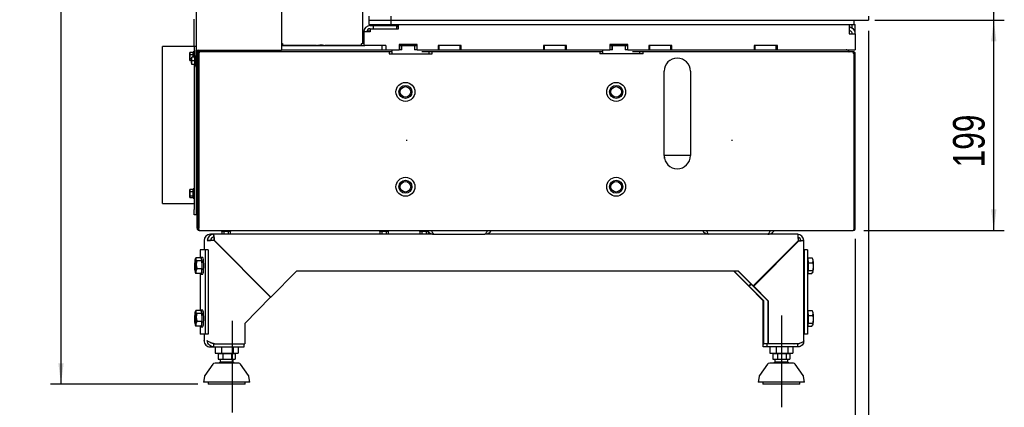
# Paper-space layout 'zijaanzicht' of a CAD drawing. Header units: millimetres. Extents: x 8 to 204, y 7 to 289.
# Tile 2 of 8: x 8 to 101, y 61 to 98. Entities that reach past the tile are written whole.
import ezdxf

# ---------------------------------------------------------------- set-up
doc = ezdxf.new("R2010")
doc.units = ezdxf.units.MM
doc.linetypes.add('HIDDEN', pattern=[1.905, 1.27, -0.635])
doc.layers.add('MATEN', color=7, linetype='Continuous')
doc.styles.add('SLDTEXTSTYLE4', font='TXT', dxfattribs={"width": 0.75})
doc.dimstyles.new('SLDDIMSTYLE2', dxfattribs={"dimtxt": 3, "dimasz": 2, "dimexe": 0, "dimexo": 0.0625, "dimgap": 0.75, "dimtad": 1, "dimdec": 0, "dimlfac": 10, "dimrnd": 1e-09, "dimzin": 12, "dimdsep": 46, "dimtxsty": 'SLDTEXTSTYLE4', "dimsah": 1, "dimcen": 0.09, "dimadec": 0, "dimazin": 3, "dimtfac": 1, "dimtofl": 0, "dimtmove": 0, "dimatfit": 3, "dimfxl": 0, "dimfrac": 2, "dimtolj": 1, "dimtzin": 12, "dimarcsym": 0})
doc.dimstyles.new('SLDDIMSTYLE3', dxfattribs={"dimtxt": 3, "dimasz": 2, "dimexe": 0, "dimexo": 0.0625, "dimgap": 0.75, "dimtad": 1, "dimdec": 0, "dimlfac": 10, "dimrnd": 1e-09, "dimzin": 12, "dimdsep": 46, "dimtxsty": 'SLDTEXTSTYLE4', "dimsah": 1, "dimcen": 0.09, "dimadec": 0, "dimazin": 3, "dimtfac": 1, "dimtmove": 0, "dimatfit": 0, "dimfxl": 0, "dimfrac": 2, "dimtolj": 1, "dimtzin": 12, "dimarcsym": 0})

# ---------------------------------------------------------------- blocks, each defined once
blk = doc.blocks.new('_D_34')
at = {"layer": 'MATEN'}
for p, q in [((86.942, 76.825), (86.942, 42.098)), ((79.942, 59.833), (79.942, 42.098)), ((79.942, 43.098), (86.942, 43.098)), ((86.942, 43.098), (98.727, 43.098))]:
    blk.add_line(p, q, dxfattribs=at)
for points in [[(79.942, 43.098), (81.942, 42.848), (81.942, 43.348)], [(86.942, 43.098), (84.942, 43.348), (84.942, 42.848)]]:
    blk.add_solid(points, dxfattribs=at)
at = {"layer": 'MATEN', "insert": (92.896, 46.965), "char_height": 3, "attachment_point": 1, "style": 'SLDTEXTSTYLE4'}
blk.add_mtext('70', dxfattribs=at)
blk = doc.blocks.new('_D_36')
at = {"layer": 'MATEN'}
for p, q in [((41.092, 224.565), (10.553, 224.565)), ((11.553, 224.565), (11.553, 63.015)), ((24.524, 63.015), (10.553, 63.015))]:
    blk.add_line(p, q, dxfattribs=at)
for points in [[(11.553, 224.565), (11.303, 222.565), (11.803, 222.565)], [(11.553, 63.015), (11.803, 65.015), (11.303, 65.015)]]:
    blk.add_solid(points, dxfattribs=at)
at = {"layer": 'MATEN', "char_height": 3, "attachment_point": 1, "rotation": 90, "style": 'SLDTEXTSTYLE4'}
for s, insert in [('- 1666', (7.686, 143.627)), ('1616', (7.686, 133.731))]:
    blk.add_mtext(s, dxfattribs=dict(at, insert=insert))
blk = doc.blocks.new('_D_37')
at = {"layer": 'MATEN'}
for p, q in [((89.192, 97.565), (101.081, 97.565)), ((100.081, 77.625), (100.081, 97.565)), ((87.742, 77.625), (101.081, 77.625))]:
    blk.add_line(p, q, dxfattribs=at)
for points in [[(100.081, 97.565), (99.831, 95.565), (100.331, 95.565)], [(100.081, 77.625), (100.331, 79.625), (99.831, 79.625)]]:
    blk.add_solid(points, dxfattribs=at)
at = {"layer": 'MATEN', "insert": (96.214, 83.592), "char_height": 3, "attachment_point": 1, "rotation": 90, "style": 'SLDTEXTSTYLE4'}
blk.add_mtext('199', dxfattribs=at)
blk = doc.blocks.new('_D_38')
at = {"layer": 'MATEN'}
for p, q in [((88.192, 96.565), (88.192, 50.432)), ((86.942, 76.825), (86.942, 50.432)), ((86.942, 51.432), (80.942, 51.432)), ((86.942, 51.432), (88.192, 51.432)), ((88.192, 51.432), (98.727, 51.432))]:
    blk.add_line(p, q, dxfattribs=at)
for points in [[(86.942, 51.432), (84.942, 51.682), (84.942, 51.182)], [(88.192, 51.432), (90.192, 51.182), (90.192, 51.682)]]:
    blk.add_solid(points, dxfattribs=at)
at = {"layer": 'MATEN', "insert": (92.896, 55.299), "char_height": 3, "attachment_point": 1, "style": 'SLDTEXTSTYLE4'}
blk.add_mtext('13', dxfattribs=at)
blk = doc.blocks.new('_D_40')
at = {"layer": 'MATEN', "color": 7}
for p, q in [((89.267, 153.425), (101.081, 153.425)), ((100.081, 97.565), (100.081, 153.425)), ((88.792, 97.565), (101.081, 97.565))]:
    blk.add_line(p, q, dxfattribs=at)
for points in [[(100.081, 153.425), (99.831, 151.425), (100.331, 151.425)], [(100.081, 97.565), (100.331, 99.565), (99.831, 99.565)]]:
    blk.add_solid(points, dxfattribs=at)
at = {"layer": 'MATEN', "color": 7, "insert": (96.214, 122.08), "char_height": 3, "attachment_point": 1, "rotation": 90, "style": 'SLDTEXTSTYLE4'}
blk.add_mtext('559', dxfattribs=at)

psp = doc.layouts.new('zijaanzicht')

# ---------------------------------------------------------------- linework, layer by layer
at = {"color": 7, "linetype": 'Continuous', "lineweight": 25}
for p, q in [((24.367, 219.425), (24.367, 94.725)), ((32.467, 154.425), (32.467, 94.725)), ((40.167, 98.325), (40.167, 95.325)), ((24.167, 97.675), (24.167, 95.077)), ((40.757, 97.965), (40.757, 97.565)), ((40.757, 97.565), (40.757, 97.165)), ((40.757, 97.565), (42.867, 97.565)), ((42.867, 97.965), (42.867, 97.565)), ((42.867, 97.565), (42.867, 97.165)), ((42.867, 97.565), (87.792, 97.565)), ((86.792, 97.565), (86.792, 97.165)), ((87.792, 97.565), (88.192, 97.565)), ((88.192, 97.965), (88.192, 97.565)), ((40.167, 96.565), (40.3, 96.565)), ((40.167, 96.515), (40.294, 96.515)), ((40.292, 96.465), (40.167, 96.465)), ((40.167, 96.265), (40.292, 96.265)), ((40.292, 96.465), (40.292, 95.165)), ((40.892, 96.465), (40.292, 96.465)), ((40.596, 96.515), (40.615, 96.515)), ((40.609, 96.565), (40.892, 96.565)), ((40.615, 96.515), (40.615, 96.465)), ((40.615, 96.515), (40.892, 96.515)), ((40.712, 96.515), (40.712, 96.565)), ((40.757, 97.165), (42.867, 97.165)), ((40.892, 97.065), (41.192, 97.065)), ((40.892, 96.765), (41.192, 96.765)), ((40.892, 96.755), (43.592, 96.755)), ((40.892, 96.755), (40.892, 96.465)), ((41.192, 97.065), (43.392, 97.065)), ((41.192, 97.065), (41.192, 96.765)), ((41.192, 96.765), (43.392, 96.765)), ((41.457, 96.765), (41.457, 96.755)), ((41.642, 97.165), (41.642, 97.065)), ((42.142, 97.065), (42.142, 97.165)), ((42.327, 96.755), (42.327, 96.765)), ((42.812, 97.065), (42.812, 97.165)), ((42.812, 96.755), (42.812, 96.765)), ((42.844, 97.165), (42.844, 97.065)), ((42.844, 96.765), (42.844, 96.755)), ((42.867, 97.165), (86.792, 97.165)), ((42.942, 96.755), (42.942, 96.762)), ((43.238, 96.755), (43.238, 96.765)), ((43.358, 96.765), (43.368, 96.755)), ((43.381, 96.755), (43.365, 96.765)), ((43.592, 97.065), (43.392, 97.065)), ((43.392, 97.065), (43.392, 96.765)), ((43.44, 97.034), (43.392, 96.999)), ((43.592, 97.044), (43.44, 97.034)), ((43.592, 96.755), (43.592, 97.165)), ((86.342, 97.165), (86.342, 96.292)), ((86.342, 96.984), (86.642, 96.811)), ((86.342, 96.638), (86.492, 96.551)), ((86.342, 96.292), (86.942, 96.292)), ((86.642, 96.811), (86.642, 97.165)), ((86.792, 97.165), (86.942, 97.165)), ((86.942, 96.292), (86.942, 97.165)), ((86.942, 96.292), (86.942, 94.765)), ((32.567, 95.325), (32.467, 95.325)), ((32.567, 95.375), (32.567, 95.325)), ((32.567, 95.325), (32.567, 95.175)), ((40.067, 95.375), (40.067, 95.325)), ((40.067, 95.175), (40.067, 95.325)), ((40.167, 95.325), (40.067, 95.325)), ((40.167, 95.765), (40.292, 95.765)), ((24.192, 95.065), (21.192, 95.065)), ((21.192, 80.165), (21.192, 95.065)), ((23.767, 94.392), (23.781, 94.515)), ((23.774, 94.493), (23.767, 94.465)), ((23.767, 94.465), (23.767, 94.392)), ((23.781, 94.269), (23.767, 94.392)), ((23.767, 94.392), (23.767, 94.069)), ((24.092, 94.515), (23.781, 94.515)), ((24.192, 94.555), (24.092, 94.555)), ((24.092, 94.075), (24.092, 94.555)), ((24.324, 95.077), (24.167, 95.077)), ((24.192, 95.077), (24.192, 94.075)), ((24.367, 95.077), (24.324, 95.077)), ((24.367, 94.725), (24.567, 94.725)), ((24.367, 93.125), (24.367, 94.725)), ((24.467, 94.618), (24.467, 94.725)), ((24.467, 94.375), (24.467, 94.582)), ((42.992, 94.575), (24.484, 94.575)), ((24.567, 94.694), (24.567, 94.725)), ((24.567, 94.725), (32.267, 94.725)), ((24.567, 94.544), (24.567, 94.575)), ((24.592, 94.708), (24.592, 94.725)), ((24.592, 94.559), (24.592, 94.575)), ((24.592, 93.935), (24.592, 94.44)), ((24.667, 94.575), (24.667, 94.475)), ((32.267, 94.725), (32.467, 94.725)), ((32.467, 95.165), (40.404, 95.165)), ((32.467, 94.765), (42.042, 94.765)), ((35.804, 95.175), (32.567, 95.175)), ((33.842, 95.175), (33.842, 95.165)), ((34.342, 95.165), (34.342, 95.175)), ((34.841, 95.175), (34.841, 95.165)), ((36.254, 95.229), (36.221, 95.165)), ((36.292, 95.23), (36.292, 95.165)), ((40.067, 95.175), (36.579, 95.175)), ((38.342, 95.175), (38.342, 95.165)), ((38.842, 95.165), (38.842, 95.175)), ((40.892, 95.165), (40.404, 95.165)), ((42.392, 95.165), (40.892, 95.165)), ((42.042, 94.765), (42.042, 95.165)), ((42.042, 94.765), (42.392, 94.765)), ((42.392, 95.165), (42.392, 94.765)), ((42.392, 94.765), (43.642, 94.765)), ((42.692, 94.575), (42.692, 94.375)), ((42.992, 94.627), (42.992, 94.765)), ((42.992, 94.375), (42.992, 94.576)), ((45.342, 95.265), (43.642, 95.265)), ((43.642, 95.265), (43.642, 94.765)), ((43.642, 95.165), (43.842, 95.165)), ((43.892, 94.765), (43.642, 94.765)), ((43.842, 95.165), (43.842, 94.765)), ((43.842, 95.165), (43.892, 95.165)), ((43.892, 94.775), (43.842, 94.775)), ((43.892, 94.765), (43.892, 95.165)), ((43.892, 95.165), (45.092, 95.165)), ((44.342, 95.265), (44.342, 95.165)), ((45.092, 95.165), (45.092, 94.765)), ((45.092, 95.165), (45.142, 95.165)), ((45.142, 94.775), (45.092, 94.775)), ((45.342, 94.765), (45.092, 94.765)), ((45.142, 94.765), (45.142, 95.165)), ((45.142, 95.165), (45.342, 95.165)), ((45.342, 94.765), (45.342, 95.265)), ((45.342, 94.765), (47.342, 94.765)), ((62.992, 94.575), (45.803, 94.575)), ((46.492, 94.375), (46.492, 94.575)), ((46.792, 94.375), (46.792, 94.575)), ((49.542, 95.165), (47.342, 95.165)), ((47.342, 95.165), (47.342, 94.765)), ((47.342, 94.765), (47.442, 94.765)), ((47.442, 94.765), (47.442, 95.165)), ((47.442, 94.765), (49.442, 94.765)), ((49.442, 94.765), (49.442, 95.165)), ((49.442, 94.765), (49.542, 94.765)), ((49.542, 94.765), (49.542, 95.165)), ((49.542, 94.765), (57.342, 94.765)), ((57.342, 95.165), (57.342, 94.765)), ((59.542, 95.165), (57.342, 95.165)), ((57.342, 94.765), (57.442, 94.765)), ((57.442, 94.765), (57.442, 95.165)), ((57.442, 94.765), (59.442, 94.765)), ((59.442, 94.765), (59.442, 95.165)), ((59.442, 94.765), (59.542, 94.765)), ((59.542, 94.765), (59.542, 95.165)), ((59.542, 94.765), (63.642, 94.765)), ((62.692, 94.575), (62.692, 94.375)), ((62.992, 94.627), (62.992, 94.765)), ((62.992, 94.375), (62.992, 94.576)), ((65.342, 95.265), (63.642, 95.265)), ((63.642, 95.265), (63.642, 94.765)), ((63.642, 95.165), (63.842, 95.165)), ((63.892, 94.765), (63.642, 94.765)), ((63.842, 95.165), (63.842, 94.765)), ((63.842, 95.165), (63.892, 95.165)), ((63.892, 94.775), (63.842, 94.775)), ((63.892, 95.165), (65.092, 95.165)), ((63.892, 94.765), (63.892, 95.165)), ((65.092, 95.165), (65.092, 94.765)), ((65.092, 95.165), (65.142, 95.165)), ((65.142, 94.775), (65.092, 94.775)), ((65.342, 94.765), (65.092, 94.765)), ((65.142, 94.765), (65.142, 95.165)), ((65.142, 95.165), (65.342, 95.165)), ((65.342, 94.765), (65.342, 95.265)), ((65.342, 94.765), (67.342, 94.765)), ((86.334, 94.575), (65.803, 94.575)), ((66.492, 94.375), (66.492, 94.575)), ((66.792, 94.375), (66.792, 94.575)), ((69.542, 95.165), (67.342, 95.165)), ((67.342, 95.165), (67.342, 94.765)), ((67.342, 94.765), (67.442, 94.765)), ((67.442, 94.765), (67.442, 95.165)), ((67.442, 94.765), (69.442, 94.765)), ((69.442, 94.765), (69.442, 95.165)), ((69.442, 94.765), (69.542, 94.765)), ((69.542, 94.765), (69.542, 95.165)), ((69.542, 94.765), (77.342, 94.765)), ((79.542, 95.165), (77.342, 95.165)), ((77.342, 95.165), (77.342, 94.765)), ((77.342, 94.765), (77.442, 94.765)), ((77.442, 94.765), (77.442, 95.165)), ((77.442, 94.765), (79.442, 94.765)), ((79.442, 94.765), (79.442, 95.165)), ((79.442, 94.765), (79.542, 94.765)), ((79.542, 94.765), (79.542, 95.165)), ((79.542, 94.765), (86.342, 94.765)), ((86.671, 94.575), (86.334, 94.575)), ((86.342, 94.765), (86.942, 94.765)), ((86.742, 94.575), (86.671, 94.575)), ((86.742, 94.575), (86.742, 94.475)), ((23.767, 94.069), (23.781, 94.269)), ((23.781, 93.868), (23.767, 94.069)), ((23.767, 94.069), (23.767, 93.791)), ((23.777, 93.737), (23.767, 93.791)), ((23.767, 93.791), (23.767, 93.765)), ((23.767, 93.765), (23.774, 93.736)), ((24.092, 94.269), (23.781, 94.269)), ((23.942, 93.868), (23.781, 93.868)), ((23.942, 93.714), (23.781, 93.714)), ((23.942, 93.9), (23.956, 94.075)), ((23.942, 94.075), (23.942, 93.9)), ((23.956, 93.725), (23.942, 93.9)), ((23.942, 93.9), (23.942, 93.55)), ((23.942, 93.55), (23.956, 93.725)), ((23.956, 93.375), (23.942, 93.55)), ((23.942, 93.55), (23.942, 93.375)), ((24.267, 94.075), (23.956, 94.075)), ((24.267, 93.725), (23.956, 93.725)), ((24.367, 94.165), (24.267, 94.165)), ((24.267, 93.725), (24.267, 94.165)), ((24.267, 93.285), (24.267, 93.725)), ((24.467, 94.375), (24.567, 94.375)), ((24.467, 77.825), (24.467, 94.375)), ((24.567, 77.825), (24.567, 94.375)), ((24.592, 94.325), (24.567, 94.325)), ((24.637, 93.935), (24.567, 93.935)), ((24.567, 93.515), (24.637, 93.515)), ((24.592, 79.215), (24.592, 93.515)), ((24.637, 94.375), (24.637, 77.825)), ((42.692, 94.375), (46.792, 94.375)), ((66.792, 94.375), (62.692, 94.375)), ((86.835, 94.375), (86.771, 94.375)), ((86.835, 77.825), (86.835, 94.375)), ((86.942, 94.375), (86.842, 94.375)), ((86.842, 77.825), (86.842, 94.375)), ((86.942, 77.825), (86.942, 94.375)), ((24.267, 93.375), (23.956, 93.375)), ((24.192, 93.375), (24.192, 79.615)), ((24.267, 93.285), (24.367, 93.285)), ((24.367, 93.125), (24.467, 93.125)), ((24.392, 93.125), (24.392, 79.615)), ((68.792, 84.725), (68.792, 92.725)), ((71.292, 92.725), (71.292, 84.725)), ((86.835, 92.265), (86.842, 92.265)), ((68.792, 84.765), (71.292, 84.765)), ((68.824, 84.444), (68.824, 84.765)), ((86.835, 84.765), (86.842, 84.765)), ((23.767, 81.392), (23.781, 81.515)), ((23.774, 81.493), (23.767, 81.465)), ((23.767, 81.465), (23.767, 81.392)), ((23.781, 81.269), (23.767, 81.392)), ((23.767, 81.392), (23.767, 81.069)), ((24.092, 81.515), (23.781, 81.515)), ((24.192, 81.555), (24.092, 81.555)), ((24.092, 80.675), (24.092, 81.555)), ((24.467, 81.325), (24.392, 81.325)), ((24.592, 81.325), (24.567, 81.325)), ((23.767, 81.069), (23.781, 81.269)), ((23.781, 80.868), (23.767, 81.069)), ((23.767, 81.069), (23.767, 80.791)), ((23.777, 80.737), (23.767, 80.791)), ((23.767, 80.791), (23.767, 80.765)), ((23.767, 80.765), (23.774, 80.736)), ((24.092, 81.269), (23.781, 81.269)), ((24.092, 80.868), (23.781, 80.868)), ((24.092, 80.714), (23.781, 80.714)), ((24.092, 80.675), (24.192, 80.675)), ((24.392, 80.905), (24.467, 80.905)), ((24.567, 80.905), (24.592, 80.905)), ((21.192, 80.165), (24.192, 80.165)), ((24.192, 79.115), (24.192, 79.615)), ((24.392, 79.615), (24.392, 79.115)), ((24.392, 79.115), (24.192, 79.115)), ((24.637, 78.845), (24.567, 78.845)), ((24.592, 79.215), (24.637, 79.215)), ((24.567, 77.825), (24.467, 77.825)), ((24.567, 77.885), (24.637, 77.885)), ((24.667, 77.625), (86.742, 77.625)), ((26.777, 77.625), (26.777, 77.525)), ((27.657, 77.525), (27.657, 77.625)), ((41.767, 77.625), (41.767, 77.525)), ((42.647, 77.525), (42.647, 77.625)), ((45.567, 77.625), (45.567, 77.525)), ((79.235, 77.599), (80.392, 77.599)), ((80.392, 77.599), (80.392, 77.625)), ((86.942, 77.825), (86.842, 77.825)), ((25.136, 76.665), (25.136, 75.765)), ((25.441, 76.665), (25.738, 76.665)), ((26.036, 77.265), (25.736, 77.265)), ((46.942, 77.265), (26.036, 77.265)), ((26.036, 77.265), (26.036, 76.965)), ((26.132, 76.665), (26.093, 76.665)), ((26.093, 76.665), (26.11, 76.647)), ((31.443, 71.272), (26.114, 76.647)), ((26.132, 76.665), (31.461, 71.29)), ((27.657, 77.525), (26.777, 77.525)), ((26.813, 77.525), (26.813, 77.265)), ((27.015, 77.525), (27.015, 77.265)), ((27.419, 77.525), (27.419, 77.265)), ((27.621, 77.525), (27.621, 77.265)), ((42.647, 77.525), (41.767, 77.525)), ((41.803, 77.525), (41.803, 77.265)), ((42.005, 77.525), (42.005, 77.265)), ((42.409, 77.525), (42.409, 77.265)), ((42.611, 77.525), (42.611, 77.265)), ((46.4, 77.525), (45.567, 77.525)), ((45.603, 77.525), (45.603, 77.265)), ((45.805, 77.525), (45.805, 77.265)), ((46.209, 77.525), (46.209, 77.265)), ((46.411, 77.525), (46.411, 77.265)), ((46.942, 77.265), (51.792, 77.265)), ((81.458, 77.265), (51.792, 77.265)), ((81.536, 76.665), (77.259, 72.35)), ((81.755, 76.665), (82.053, 76.665)), ((82.058, 67.14), (82.058, 76.665)), ((24.764, 75.765), (24.764, 75.009)), ((24.768, 75.765), (24.764, 75.765)), ((25.221, 75.765), (24.768, 75.765)), ((25.221, 75.765), (25.221, 67.765)), ((25.518, 75.765), (25.221, 75.765)), ((25.518, 75.765), (25.518, 67.765)), ((81.497, 76.594), (77.255, 72.315)), ((81.536, 76.594), (77.294, 72.315)), ((81.497, 76.594), (81.536, 76.594)), ((82.1, 75.765), (82.058, 75.765)), ((82.1, 75.765), (82.1, 67.765)), ((82.397, 75.765), (82.1, 75.765)), ((82.397, 75.765), (82.397, 67.765)), ((24.327, 74.963), (24.291, 74.898)), ((24.328, 74.963), (24.327, 74.963)), ((24.334, 74.96), (24.355, 75.009)), ((24.355, 75.009), (24.343, 74.865)), ((24.823, 75.009), (24.355, 75.009)), ((24.823, 75.009), (24.914, 74.722)), ((24.995, 75.065), (24.836, 75.065)), ((82.4, 75.009), (82.843, 75.009)), ((82.871, 74.963), (82.87, 74.963)), ((82.907, 74.898), (82.871, 74.963)), ((82.921, 74.552), (82.939, 74.78)), ((24.459, 73.977), (24.362, 73.749)), ((24.914, 74.722), (24.446, 74.722)), ((24.926, 73.977), (24.459, 73.977)), ((24.926, 73.977), (24.849, 73.521)), ((24.914, 74.722), (24.926, 73.977)), ((82.46, 74.552), (82.921, 74.552)), ((24.291, 73.632), (24.298, 73.619)), ((24.381, 73.521), (24.307, 73.624)), ((24.849, 73.521), (24.381, 73.521)), ((24.764, 73.521), (24.764, 70.009)), ((24.836, 73.465), (24.995, 73.465)), ((31.461, 71.29), (33.914, 73.765)), ((75.857, 73.765), (33.914, 73.765)), ((75.4, 73.765), (76.802, 72.35)), ((75.439, 73.765), (76.841, 72.35)), ((75.817, 73.765), (77.22, 72.35)), ((75.857, 73.765), (77.259, 72.35)), ((82.4, 73.521), (82.817, 73.521)), ((82.448, 73.808), (82.908, 73.808)), ((82.817, 73.521), (82.92, 73.664)), ((82.9, 73.619), (82.907, 73.632)), ((76.841, 72.35), (76.802, 72.35)), ((76.837, 72.315), (77.046, 72.526)), ((76.876, 72.315), (76.837, 72.315)), ((76.837, 72.315), (78.204, 70.936)), ((77.03, 72.541), (76.841, 72.35)), ((76.876, 72.315), (77.065, 72.506)), ((76.876, 72.315), (78.243, 70.936)), ((77.22, 72.35), (77.259, 72.35)), ((77.255, 72.315), (77.294, 72.315)), ((77.255, 72.315), (78.622, 70.936)), ((77.294, 72.315), (78.661, 70.936)), ((28.989, 68.797), (31.443, 71.272)), ((31.426, 71.29), (31.461, 71.29)), ((78.243, 70.936), (78.204, 70.936)), ((78.204, 66.872), (78.204, 70.936)), ((78.243, 66.872), (78.243, 70.936)), ((78.622, 70.936), (78.661, 70.936)), ((78.622, 70.936), (78.622, 66.872)), ((78.661, 70.936), (78.661, 66.872)), ((24.327, 69.963), (24.291, 69.898)), ((24.328, 69.963), (24.327, 69.963)), ((24.334, 69.96), (24.355, 70.009)), ((24.355, 70.009), (24.343, 69.865)), ((24.823, 70.009), (24.355, 70.009)), ((24.914, 69.722), (24.446, 69.722)), ((24.823, 70.009), (24.914, 69.722)), ((24.995, 70.065), (24.836, 70.065)), ((24.914, 69.722), (24.926, 68.977)), ((82.4, 70.009), (82.843, 70.009)), ((82.46, 69.552), (82.921, 69.552)), ((82.871, 69.963), (82.87, 69.963)), ((82.907, 69.898), (82.871, 69.963)), ((82.921, 69.552), (82.939, 69.78)), ((24.291, 68.632), (24.298, 68.619)), ((24.381, 68.521), (24.307, 68.624)), ((24.459, 68.977), (24.362, 68.749)), ((24.849, 68.521), (24.381, 68.521)), ((24.926, 68.977), (24.459, 68.977)), ((24.764, 68.521), (24.764, 67.765)), ((24.836, 68.465), (24.995, 68.465)), ((24.926, 68.977), (24.849, 68.521)), ((28.989, 68.797), (28.989, 66.872)), ((82.4, 68.521), (82.817, 68.521)), ((82.448, 68.808), (82.908, 68.808)), ((82.817, 68.521), (82.92, 68.664)), ((82.9, 68.619), (82.907, 68.632)), ((24.768, 67.765), (24.764, 67.765)), ((25.221, 67.765), (24.768, 67.765)), ((25.136, 67.765), (25.136, 67.14)), ((25.518, 67.765), (25.221, 67.765)), ((82.1, 67.765), (82.058, 67.765)), ((82.397, 67.765), (82.1, 67.765)), ((25.137, 67.14), (25.141, 67.165)), ((25.144, 67.14), (25.148, 67.117)), ((25.697, 66.565), (26.074, 66.565)), ((26.036, 66.872), (26.058, 66.872)), ((26.038, 66.895), (26.075, 66.872)), ((26.074, 66.565), (26.074, 66.865)), ((26.074, 66.565), (28.949, 66.565)), ((26.114, 66.872), (26.075, 66.872)), ((26.114, 66.872), (28.989, 66.872)), ((26.13, 66.865), (28.949, 66.865)), ((26.179, 66.565), (26.179, 65.965)), ((26.26, 66.865), (26.26, 66.872)), ((26.404, 66.865), (26.404, 66.872)), ((26.788, 66.565), (26.788, 65.965)), ((27.417, 66.865), (27.417, 66.872)), ((27.883, 66.565), (27.883, 65.965)), ((28.287, 66.865), (28.287, 66.872)), ((28.368, 66.565), (28.368, 65.965)), ((28.949, 66.565), (28.949, 66.865)), ((78.204, 66.872), (78.243, 66.872)), ((78.21, 66.565), (78.21, 66.865)), ((78.587, 66.865), (78.21, 66.865)), ((78.587, 66.565), (78.21, 66.565)), ((78.622, 66.872), (78.243, 66.872)), ((78.587, 66.565), (78.587, 66.865)), ((81.496, 66.865), (78.587, 66.865)), ((81.496, 66.565), (78.587, 66.565)), ((78.661, 66.872), (78.622, 66.872)), ((81.536, 66.872), (78.661, 66.872)), ((78.825, 66.565), (78.825, 65.965)), ((78.906, 66.865), (78.906, 66.872)), ((79.049, 66.865), (79.049, 66.872)), ((79.434, 66.565), (79.434, 65.965)), ((80.063, 66.865), (80.063, 66.872)), ((80.529, 66.565), (80.529, 65.965)), ((80.933, 66.865), (80.933, 66.872)), ((81.014, 66.565), (81.014, 65.965)), ((81.119, 66.865), (81.142, 66.869)), ((81.496, 66.565), (81.496, 66.865)), ((26.179, 65.965), (26.788, 65.965)), ((26.467, 65.915), (26.467, 65.415)), ((26.916, 65.915), (26.467, 65.915)), ((26.467, 65.415), (26.916, 65.415)), ((26.649, 65.415), (26.649, 65.122)), ((26.674, 65.965), (26.674, 65.915)), ((26.788, 65.965), (27.883, 65.965)), ((26.916, 65.915), (26.916, 65.415)), ((27.723, 65.915), (26.916, 65.915)), ((26.916, 65.415), (27.723, 65.415)), ((27.723, 65.915), (27.723, 65.415)), ((28.081, 65.915), (27.723, 65.915)), ((27.723, 65.415), (28.081, 65.415)), ((27.874, 65.915), (27.874, 65.965)), ((27.883, 65.965), (28.368, 65.965)), ((27.899, 65.122), (27.899, 65.415)), ((28.081, 65.915), (28.081, 65.415)), ((78.825, 65.965), (79.434, 65.965)), ((79.113, 65.915), (79.113, 65.415)), ((79.562, 65.915), (79.113, 65.915)), ((79.113, 65.415), (79.562, 65.415)), ((79.295, 65.415), (79.295, 65.122)), ((79.32, 65.965), (79.32, 65.915)), ((79.434, 65.965), (80.529, 65.965)), ((79.562, 65.915), (79.562, 65.415)), ((80.369, 65.915), (79.562, 65.915)), ((79.562, 65.415), (80.369, 65.415)), ((80.369, 65.915), (80.369, 65.415)), ((80.726, 65.915), (80.369, 65.915)), ((80.369, 65.415), (80.726, 65.415)), ((80.52, 65.915), (80.52, 65.965)), ((80.529, 65.965), (81.014, 65.965)), ((80.545, 65.122), (80.545, 65.415)), ((80.726, 65.915), (80.726, 65.415)), ((25.964, 64.93), (25.2, 63.852)), ((27.621, 65.122), (26.649, 65.122)), ((27.899, 65.122), (27.621, 65.122)), ((29.347, 63.852), (28.584, 64.93)), ((78.61, 64.93), (77.846, 63.852)), ((80.267, 65.122), (79.295, 65.122)), ((80.545, 65.122), (80.267, 65.122)), ((81.993, 63.852), (81.229, 64.93)), ((25.166, 63.769), (25.074, 63.215)), ((29.474, 63.215), (29.381, 63.769)), ((77.812, 63.769), (77.72, 63.215)), ((82.12, 63.215), (82.027, 63.769)), ((29.474, 63.215), (25.074, 63.215)), ((25.524, 63.215), (25.524, 63.015)), ((28.246, 63.015), (25.524, 63.015)), ((29.024, 63.015), (28.246, 63.015)), ((29.024, 63.015), (29.024, 63.215)), ((82.12, 63.215), (77.72, 63.215)), ((78.17, 63.215), (78.17, 63.015)), ((80.891, 63.015), (78.17, 63.015)), ((81.67, 63.015), (80.891, 63.015)), ((81.67, 63.015), (81.67, 63.215))]:
    psp.add_line(p, q, dxfattribs=at)
at = {"color": 7, "linetype": 'Continuous', "lineweight": 25, "flags": 128}
for points in [[(43.454, 96.755), (43.412, 96.775), (43.392, 96.789)], [(81.536, 76.665), (81.534, 76.782), (81.53, 76.894), (81.523, 76.998), (81.513, 77.089), (81.501, 77.164), (81.488, 77.219), (81.473, 77.253), (81.458, 77.265)], [(24.343, 74.865), (24.332, 74.893), (24.322, 74.909), (24.31, 74.915), (24.299, 74.909), (24.289, 74.893), (24.278, 74.865), (24.268, 74.828), (24.259, 74.78)], [(24.94, 74.265), (24.938, 74.437), (24.931, 74.601), (24.919, 74.749), (24.904, 74.874), (24.885, 74.972), (24.864, 75.036), (24.842, 75.064), (24.819, 75.054), (24.798, 75.009)], [(25.099, 74.265), (25.097, 74.437), (25.089, 74.601), (25.078, 74.749), (25.062, 74.874), (25.043, 74.972), (25.022, 75.036), (25, 75.064), (24.995, 75.065)], [(82.397, 75.018), (82.401, 75.008), (82.421, 74.927), (82.438, 74.815), (82.452, 74.677), (82.461, 74.52), (82.466, 74.351), (82.466, 74.178), (82.461, 74.009), (82.452, 73.852), (82.438, 73.715), (82.421, 73.603), (82.401, 73.522), (82.397, 73.512)], [(24.798, 73.521), (24.819, 73.475), (24.842, 73.466), (24.864, 73.494), (24.885, 73.558), (24.904, 73.655), (24.919, 73.781), (24.931, 73.929), (24.938, 74.093), (24.94, 74.265)], [(24.995, 73.465), (25, 73.466), (25.022, 73.494), (25.043, 73.558), (25.062, 73.655), (25.078, 73.781), (25.089, 73.929), (25.097, 74.093), (25.099, 74.265)], [(24.278, 73.664), (24.289, 73.637), (24.299, 73.62), (24.31, 73.615), (24.322, 73.62), (24.332, 73.637), (24.343, 73.664), (24.353, 73.702), (24.362, 73.749)], [(82.92, 73.664), (82.91, 73.637), (82.907, 73.632)], [(24.343, 69.865), (24.332, 69.893), (24.322, 69.909), (24.31, 69.915), (24.299, 69.909), (24.289, 69.893), (24.278, 69.865), (24.268, 69.828), (24.259, 69.78)], [(24.94, 69.265), (24.938, 69.437), (24.931, 69.601), (24.919, 69.749), (24.904, 69.874), (24.885, 69.972), (24.864, 70.036), (24.842, 70.064), (24.819, 70.054), (24.798, 70.009)], [(24.798, 68.521), (24.819, 68.475), (24.842, 68.466), (24.864, 68.494), (24.885, 68.558), (24.904, 68.655), (24.919, 68.781), (24.931, 68.929), (24.938, 69.093), (24.94, 69.265)], [(25.099, 69.265), (25.097, 69.437), (25.089, 69.601), (25.078, 69.749), (25.062, 69.874), (25.043, 69.972), (25.022, 70.036), (25, 70.064), (24.995, 70.065)], [(24.995, 68.465), (25, 68.466), (25.022, 68.494), (25.043, 68.558), (25.062, 68.655), (25.078, 68.781), (25.089, 68.929), (25.097, 69.093), (25.099, 69.265)], [(82.397, 70.018), (82.401, 70.008), (82.421, 69.927), (82.438, 69.815), (82.452, 69.677), (82.461, 69.52), (82.466, 69.351), (82.466, 69.178), (82.461, 69.009), (82.452, 68.852), (82.438, 68.715), (82.421, 68.603), (82.401, 68.522), (82.397, 68.512)], [(24.278, 68.664), (24.289, 68.637), (24.299, 68.62), (24.31, 68.615), (24.322, 68.62), (24.332, 68.637), (24.343, 68.664), (24.353, 68.702), (24.362, 68.749)], [(82.92, 68.664), (82.91, 68.637), (82.907, 68.632)]]:
    psp.add_lwpolyline(points, dxfattribs=at)
at = {"color": 7, "linetype": 'Continuous', "lineweight": 25}
for centre, radius in [((44.242, 90.765), 0.9), ((64.242, 90.765), 0.9), ((44.242, 90.765), 0.62), ((44.242, 90.765), 0.5), ((64.242, 90.765), 0.62), ((64.242, 90.765), 0.5), ((44.242, 81.765), 0.9), ((44.242, 81.765), 0.62), ((44.242, 81.765), 0.5), ((64.242, 81.765), 0.9), ((64.242, 81.765), 0.62), ((64.242, 81.765), 0.5)]:
    psp.add_circle(centre, radius, dxfattribs=at)
for centre, radius, start, end in [((40.892, 96.465), 0.6, 90, 180), ((40.892, 96.465), 0.3, 90, 180), ((43.617, 96.525), 0.521, 92.80155, 115.66457), ((43.612, 96.616), 0.404, 92.90299, 123.09827), ((43.612, 96.573), 0.404, 92.90299, 123.09827), ((86.342, 96.292), 0.3, 0, 60), ((86.342, 96.292), 0.6, 0, 60), ((24.484, 94.6), 0.025, 133.60282, 270), ((24.859, 94.206), 0.569, 114.2045, 133.60282), ((85.959, 94.206), 0.569, 46.39718, 79.23992), ((86.334, 94.6), 0.025, 270, 46.39718), ((70.042, 92.725), 1.25, 0, 180), ((70.042, 84.725), 1.25, 180, 360), ((24.472, 79.295), 0.08, 180, 266.41668), ((24.512, 79.295), 0.08, 313.43254, 360), ((24.842, 79.215), 0.25, 180, 215.19877), ((25.738, 76.667), 0.597, 90.2472, 180.24508), ((26.038, 76.667), 0.597, 90.2472, 180.24508), ((26.037, 76.666), 0.299, 90.2472, 180.24508), ((81.455, 76.667), 0.597, 359.75492, 89.7528), ((81.456, 76.666), 0.299, 359.79528, 76.42723), ((27.831, 74.286), 3.607, 172.1226, 181.68795), ((22.138, 74.384), 2.257, 359.12702, 12.3119), ((82.563, 74.74), 0.379, 6.1755, 24.64364), ((79.367, 74.286), 3.607, 358.31205, 7.8774), ((26.483, 74.145), 2.257, 179.12702, 192.3119), ((20.79, 74.243), 3.607, 352.1226, 1.68795), ((80.715, 74.145), 2.257, 347.6881, 0.87298), ((27.831, 69.286), 3.607, 172.1226, 181.68795), ((26.483, 69.145), 2.257, 179.12702, 192.3119), ((22.138, 69.384), 2.257, 359.12702, 12.3119), ((20.79, 69.243), 3.607, 352.1226, 1.68795), ((82.563, 69.74), 0.379, 6.1755, 24.64364), ((80.715, 69.145), 2.257, 347.6881, 0.87298), ((79.367, 69.286), 3.607, 358.31205, 7.8774), ((26.127, 64.815), 0.2, 90, 144.68879), ((28.42, 64.815), 0.2, 35.31121, 90), ((78.773, 64.815), 0.2, 90, 144.68879), ((81.066, 64.815), 0.2, 35.31121, 90), ((25.364, 63.737), 0.2, 144.68879, 170.53768), ((29.184, 63.737), 0.2, 9.46232, 35.31121), ((78.009, 63.737), 0.2, 144.68879, 170.53768), ((81.83, 63.737), 0.2, 9.46232, 35.31121)]:
    psp.add_arc(centre, radius, start, end, dxfattribs=at)
for major_axis, ratio in [((0, 0.6), 0.159737), ((0, 0.3), 0.188948)]:
    psp.add_ellipse((26.036, 76.665), major_axis=major_axis, ratio=ratio, start_param=4.712389, end_param=6.283185, dxfattribs=at)
for points, knots in [([(23.781, 94.515), (23.779, 94.509), (23.776, 94.502), (23.775, 94.494), (23.775, 94.493)], [0, 0, 0, 0, 0.873901, 1, 1, 1, 1]), ([(24.667, 94.575), (24.643, 94.572), (24.596, 94.567), (24.534, 94.53), (24.489, 94.474), (24.469, 94.419), (24.467, 94.385), (24.467, 94.375)], [0, 0, 0, 0, 0.225341, 0.450723, 0.676104, 0.901486, 1, 1, 1, 1]), ([(24.667, 94.475), (24.652, 94.473), (24.625, 94.469), (24.591, 94.444), (24.57, 94.411), (24.568, 94.386), (24.567, 94.375)], [0, 0, 0, 0, 0.274281, 0.52925, 0.784165, 1, 1, 1, 1]), ([(24.637, 94.375), (24.645, 94.398), (24.66, 94.446), (24.683, 94.508), (24.705, 94.553), (24.723, 94.573), (24.734, 94.574), (24.737, 94.575)], [0, 0, 0, 0, 0.225341, 0.450723, 0.676104, 0.901486, 1, 1, 1, 1]), ([(35.804, 95.175), (35.841, 95.179), (35.931, 95.189), (36.081, 95.239), (36.253, 95.246), (36.409, 95.206), (36.518, 95.177), (36.571, 95.175), (36.579, 95.175)], [0, 0, 0, 0, 0.16298, 0.396227, 0.557899, 0.755717, 0.961486, 1, 1, 1, 1]), ([(86.671, 94.575), (86.679, 94.572), (86.694, 94.567), (86.716, 94.53), (86.739, 94.474), (86.757, 94.419), (86.768, 94.385), (86.771, 94.375)], [0, 0, 0, 0, 0.225341, 0.450723, 0.676104, 0.901486, 1, 1, 1, 1]), ([(86.942, 94.375), (86.939, 94.398), (86.934, 94.446), (86.897, 94.508), (86.841, 94.553), (86.786, 94.573), (86.752, 94.574), (86.742, 94.575)], [0, 0, 0, 0, 0.225341, 0.450723, 0.676104, 0.901486, 1, 1, 1, 1]), ([(86.842, 94.375), (86.84, 94.389), (86.836, 94.417), (86.811, 94.45), (86.778, 94.471), (86.753, 94.474), (86.742, 94.475)], [0, 0, 0, 0, 0.274281, 0.52925, 0.784165, 1, 1, 1, 1]), ([(23.767, 93.791), (23.768, 93.811), (23.77, 93.836), (23.779, 93.862), (23.781, 93.868)], [0, 0, 0, 0, 0.750835, 1, 1, 1, 1]), ([(23.781, 81.515), (23.779, 81.509), (23.776, 81.502), (23.775, 81.494), (23.775, 81.493)], [0, 0, 0, 0, 0.873901, 1, 1, 1, 1]), ([(23.767, 80.791), (23.768, 80.811), (23.77, 80.836), (23.779, 80.862), (23.781, 80.868)], [0, 0, 0, 0, 0.750835, 1, 1, 1, 1]), ([(24.637, 79.223), (24.628, 79.222), (24.598, 79.219), (24.594, 79.216), (24.592, 79.215)], [0, 0, 0, 0, 0.329904, 1, 1, 1, 1]), ([(46.342, 77.625), (46.361, 77.587), (46.418, 77.476), (46.587, 77.348), (46.779, 77.273), (46.901, 77.267), (46.942, 77.265)], [0, 0, 0, 0, 0.172947, 0.503776, 0.834605, 1, 1, 1, 1]), ([(46.942, 77.265), (46.917, 77.276), (46.869, 77.297), (46.803, 77.437), (46.762, 77.571), (46.745, 77.625)], [0, 0, 0, 0, 0.372798, 0.745596, 1, 1, 1, 1]), ([(51.989, 77.625), (51.977, 77.587), (51.944, 77.476), (51.889, 77.348), (51.835, 77.273), (51.803, 77.267), (51.792, 77.265)], [0, 0, 0, 0, 0.172947, 0.503776, 0.834605, 1, 1, 1, 1]), ([(51.792, 77.265), (51.883, 77.276), (52.065, 77.297), (52.282, 77.437), (52.359, 77.571), (52.39, 77.625)], [0, 0, 0, 0, 0.3727979, 0.7455958, 1, 1, 1, 1]), ([(72.443, 77.625), (72.475, 77.571), (72.552, 77.437), (72.769, 77.297), (72.951, 77.276), (73.042, 77.265)], [0, 0, 0, 0, 0.254404, 0.627202, 1, 1, 1, 1]), ([(73.042, 77.265), (73.02, 77.273), (72.977, 77.289), (72.912, 77.421), (72.867, 77.542), (72.845, 77.621), (72.844, 77.625)], [0, 0, 0, 0, 0.328644, 0.657315, 0.985986, 1, 1, 1, 1]), ([(78.838, 77.625), (78.822, 77.571), (78.78, 77.437), (78.715, 77.297), (78.666, 77.276), (78.642, 77.265)], [0, 0, 0, 0, 0.254404, 0.627202, 1, 1, 1, 1]), ([(78.642, 77.265), (78.724, 77.273), (78.888, 77.289), (79.096, 77.421), (79.222, 77.542), (79.251, 77.621), (79.252, 77.625)], [0, 0, 0, 0, 0.328644, 0.657315, 0.985986, 1, 1, 1, 1]), ([(86.835, 77.825), (86.828, 77.801), (86.814, 77.754), (86.793, 77.693), (86.772, 77.647), (86.755, 77.627), (86.745, 77.625), (86.742, 77.625)], [0, 0, 0, 0, 0.223918, 0.447868, 0.671819, 0.895769, 1, 1, 1, 1]), ([(86.814, 77.756), (86.822, 77.766), (86.838, 77.786), (86.84, 77.811), (86.842, 77.825)], [0, 0, 0, 0, 0.481131, 1, 1, 1, 1]), ([(26, 76.65), (25.986, 76.65), (25.933, 76.652), (25.849, 76.656), (25.767, 76.66), (25.748, 76.663), (25.738, 76.665)], [0, 0, 0, 0, 0.106187, 0.404124, 0.702062, 1, 1, 1, 1]), ([(81.753, 76.659), (81.753, 76.655), (81.753, 76.645), (81.701, 76.629), (81.612, 76.612), (81.535, 76.6), (81.497, 76.594)], [0, 0, 0, 0, 0.182031, 0.454688, 0.727344, 1, 1, 1, 1]), ([(82.047, 76.659), (82.048, 76.655), (82.048, 76.645), (81.944, 76.629), (81.767, 76.612), (81.613, 76.6), (81.536, 76.594)], [0, 0, 0, 0, 0.182031, 0.454688, 0.727344, 1, 1, 1, 1]), ([(24.343, 74.865), (24.344, 74.862), (24.36, 74.813), (24.405, 74.766), (24.446, 74.722)], [0, 0, 0, 0, 0.070215, 1, 1, 1, 1]), ([(82.939, 74.78), (82.938, 74.786), (82.924, 74.863), (82.882, 74.939), (82.843, 75.009)], [0, 0, 0, 0, 0.070215, 1, 1, 1, 1]), ([(24.446, 74.722), (24.423, 74.625), (24.395, 74.502), (24.395, 74.376), (24.395, 74.35)], [0, 0, 0, 0, 0.78732, 1, 1, 1, 1]), ([(24.395, 74.35), (24.404, 74.247), (24.416, 74.121), (24.452, 74), (24.459, 73.977)], [0, 0, 0, 0, 0.813477, 1, 1, 1, 1]), ([(82.908, 73.808), (82.933, 73.904), (82.966, 74.027), (82.971, 74.153), (82.972, 74.18)], [0, 0, 0, 0, 0.7873196, 1, 1, 1, 1]), ([(82.972, 74.18), (82.966, 74.282), (82.958, 74.408), (82.926, 74.529), (82.921, 74.552)], [0, 0, 0, 0, 0.813477, 1, 1, 1, 1]), ([(24.362, 73.749), (24.361, 73.744), (24.349, 73.666), (24.365, 73.591), (24.381, 73.521)], [0, 0, 0, 0, 0.070215, 1, 1, 1, 1]), ([(82.92, 73.664), (82.921, 73.668), (82.936, 73.716), (82.921, 73.764), (82.908, 73.808)], [0, 0, 0, 0, 0.0702148, 1, 1, 1, 1]), ([(24.343, 69.865), (24.344, 69.862), (24.36, 69.813), (24.405, 69.766), (24.446, 69.722)], [0, 0, 0, 0, 0.070215, 1, 1, 1, 1]), ([(24.446, 69.722), (24.423, 69.625), (24.395, 69.502), (24.395, 69.376), (24.395, 69.35)], [0, 0, 0, 0, 0.7873196, 1, 1, 1, 1]), ([(24.395, 69.35), (24.404, 69.247), (24.416, 69.121), (24.452, 69), (24.459, 68.977)], [0, 0, 0, 0, 0.813477, 1, 1, 1, 1]), ([(82.939, 69.78), (82.938, 69.786), (82.924, 69.863), (82.882, 69.939), (82.843, 70.009)], [0, 0, 0, 0, 0.070215, 1, 1, 1, 1]), ([(82.908, 68.808), (82.933, 68.904), (82.966, 69.027), (82.971, 69.153), (82.972, 69.18)], [0, 0, 0, 0, 0.7873196, 1, 1, 1, 1]), ([(82.972, 69.18), (82.966, 69.282), (82.958, 69.408), (82.926, 69.529), (82.921, 69.552)], [0, 0, 0, 0, 0.813477, 1, 1, 1, 1]), ([(24.362, 68.749), (24.361, 68.744), (24.349, 68.666), (24.365, 68.591), (24.381, 68.521)], [0, 0, 0, 0, 0.070215, 1, 1, 1, 1]), ([(82.92, 68.664), (82.921, 68.668), (82.936, 68.716), (82.921, 68.764), (82.908, 68.808)], [0, 0, 0, 0, 0.0702148, 1, 1, 1, 1]), ([(25.441, 67.165), (25.457, 67.143), (25.49, 67.099), (25.627, 67.033), (25.808, 66.967), (25.981, 66.913), (26.083, 66.882), (26.114, 66.872)], [0, 0, 0, 0, 0.2248565, 0.4497502, 0.6746442, 0.8995379, 1, 1, 1, 1]), ([(26.074, 66.865), (26.033, 66.87), (25.95, 66.88), (25.868, 66.922), (25.842, 66.957), (25.84, 66.958)], [0, 0, 0, 0, 0.485269, 0.970537, 1, 1, 1, 1]), ([(82.048, 67.133), (82.042, 67.065), (82.031, 66.919), (81.907, 66.731), (81.72, 66.592), (81.571, 66.574), (81.496, 66.565)], [0, 0, 0, 0, 0.222939, 0.481959, 0.74098, 1, 1, 1, 1]), ([(81.613, 66.897), (81.609, 66.894), (81.576, 66.868), (81.533, 66.866), (81.496, 66.865)], [0, 0, 0, 0, 0.126172, 1, 1, 1, 1]), ([(81.536, 66.872), (81.605, 66.894), (81.743, 66.938), (81.913, 67.004), (82.025, 67.069), (82.061, 67.115), (82.057, 67.139), (82.057, 67.14)], [0, 0, 0, 0, 0.245379, 0.490799, 0.73622, 0.98164, 1, 1, 1, 1]), ([(26.285, 65.015), (26.281, 65.015), (26.237, 65.015), (26.211, 65.015), (26.188, 65.015)], [0, 0, 0, 0, 0.092467, 1, 1, 1, 1]), ([(28.42, 65.015), (28.416, 65.015), (28.408, 65.015), (28.336, 65.015), (28.225, 65.015), (28.081, 65.015), (27.914, 65.015), (27.725, 65.015), (27.513, 65.015), (27.283, 65.015), (27.048, 65.015), (26.822, 65.015), (26.62, 65.015), (26.449, 65.015), (26.362, 65.015), (26.32, 65.015)], [0, 0, 0, 0, 0.080521, 0.161043, 0.239891, 0.315592, 0.387014, 0.458437, 0.534138, 0.612986, 0.693507, 0.774028, 0.852876, 0.928577, 1, 1, 1, 1]), ([(26.658, 65.125), (26.63, 65.104), (26.587, 65.073), (26.553, 65.031), (26.541, 65.017)], [0, 0, 0, 0, 0.6414016, 1, 1, 1, 1]), ([(28.007, 65.017), (27.994, 65.032), (27.96, 65.073), (27.918, 65.104), (27.892, 65.124)], [0, 0, 0, 0, 0.382571, 1, 1, 1, 1]), ([(78.931, 65.015), (78.927, 65.015), (78.882, 65.015), (78.857, 65.015), (78.834, 65.015)], [0, 0, 0, 0, 0.092467, 1, 1, 1, 1]), ([(81.066, 65.015), (81.062, 65.015), (81.054, 65.015), (80.982, 65.015), (80.871, 65.015), (80.727, 65.015), (80.56, 65.015), (80.371, 65.015), (80.159, 65.015), (79.929, 65.015), (79.694, 65.015), (79.468, 65.015), (79.266, 65.015), (79.094, 65.015), (79.008, 65.015), (78.966, 65.015)], [0, 0, 0, 0, 0.0805213, 0.1610426, 0.2398907, 0.3155915, 0.3870142, 0.4584369, 0.5341377, 0.6129858, 0.6935071, 0.7740284, 0.8528765, 0.9285773, 1, 1, 1, 1]), ([(79.304, 65.125), (79.276, 65.104), (79.233, 65.073), (79.199, 65.031), (79.186, 65.017)], [0, 0, 0, 0, 0.641402, 1, 1, 1, 1]), ([(80.653, 65.017), (80.64, 65.032), (80.606, 65.073), (80.563, 65.104), (80.537, 65.124)], [0, 0, 0, 0, 0.382571, 1, 1, 1, 1])]:
    psp.add_open_spline(points, degree=3, knots=knots, dxfattribs=at)
for points in [[(24.467, 77.825), (24.47, 77.799), (24.476, 77.746), (24.522, 77.68), (24.588, 77.634), (24.641, 77.628), (24.667, 77.625)], [(24.567, 77.825), (24.568, 77.812), (24.571, 77.785), (24.594, 77.752), (24.627, 77.729), (24.654, 77.726), (24.667, 77.725)], [(24.667, 77.625), (24.664, 77.628), (24.659, 77.634), (24.652, 77.68), (24.645, 77.746), (24.64, 77.799), (24.637, 77.825)], [(86.742, 77.625), (86.768, 77.628), (86.82, 77.634), (86.887, 77.68), (86.933, 77.746), (86.939, 77.799), (86.942, 77.825)], [(26.114, 76.647), (26.035, 76.649), (25.877, 76.651), (25.662, 76.656), (25.499, 76.66), (25.46, 76.663), (25.441, 76.665)], [(25.141, 67.165), (25.147, 67.086), (25.158, 66.929), (25.286, 66.731), (25.473, 66.592), (25.623, 66.574), (25.697, 66.565)], [(26.074, 66.565), (25.993, 66.574), (25.831, 66.592), (25.625, 66.731), (25.477, 66.929), (25.453, 67.086), (25.441, 67.165)]]:
    psp.add_open_spline(points, degree=3, dxfattribs=at)
at = {"layer": 'MATEN', "linetype": 'HIDDEN'}
for p, q in [((44.342, 86.215), (44.342, 86.115)), ((75.242, 86.115), (75.242, 86.215))]:
    psp.add_line(p, q, dxfattribs=at)
at = {"layer": 'MATEN'}
for p, q in [((79.942, 69.54), (79.942, 60.833)), ((27.804, 69.036), (27.804, 60.329))]:
    psp.add_line(p, q, dxfattribs=at)

# ---------------------------------------------------------------- dimensions: what is measured, and where the dimension line sits
dim = psp.add_linear_dim(base=(11.55300277, 63.014710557), p1=(42.091771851, 224.564710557), p2=(25.523806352, 63.014710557), angle=90, text='<> - 1666', dimstyle='SLDDIMSTYLE2', dxfattribs=at)
dim.commit()
dim.dimension.update_dxf_attribs({"geometry": '_D_36', "text_midpoint": (11.55300277, 144.199436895), "dimtype": 160})
at = {"layer": 'MATEN', "color": 7}
dim = psp.add_linear_dim(base=(100.081, 153.425), p1=(87.792, 97.565), p2=(88.267, 153.425), angle=90, dimstyle='SLDDIMSTYLE2', dxfattribs=at)
dim.commit()
dim.dimension.update_dxf_attribs({"geometry": '_D_40', "text_midpoint": (100.081, 125.405), "dimtype": 160})
at = {"layer": 'MATEN'}
for base, p1, p2, dimstyle, picture, middle in [((88.191771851, 51.431763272), (86.941771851, 77.824710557), (88.191771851, 97.564710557), 'SLDDIMSTYLE3', '_D_38', (95.017765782, 51.431763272)), ((86.942, 43.098), (79.942, 60.833), (86.942, 77.825), 'SLDDIMSTYLE2', '_D_34', (95.018, 43.098))]:
    dim = psp.add_linear_dim(base=base, p1=p1, p2=p2, dimstyle=dimstyle, dxfattribs=at)
    dim.commit()
    dim.dimension.update_dxf_attribs({"geometry": picture, "text_midpoint": middle, "dimtype": 160})
dim = psp.add_linear_dim(base=(100.081, 97.565), p1=(86.742, 77.625), p2=(88.192, 97.565), angle=90, dimstyle='SLDDIMSTYLE2', dxfattribs=at)
dim.commit()
dim.dimension.update_dxf_attribs({"geometry": '_D_37', "text_midpoint": (100.081, 86.846), "dimtype": 160})

doc.saveas('drawing.dxf')
